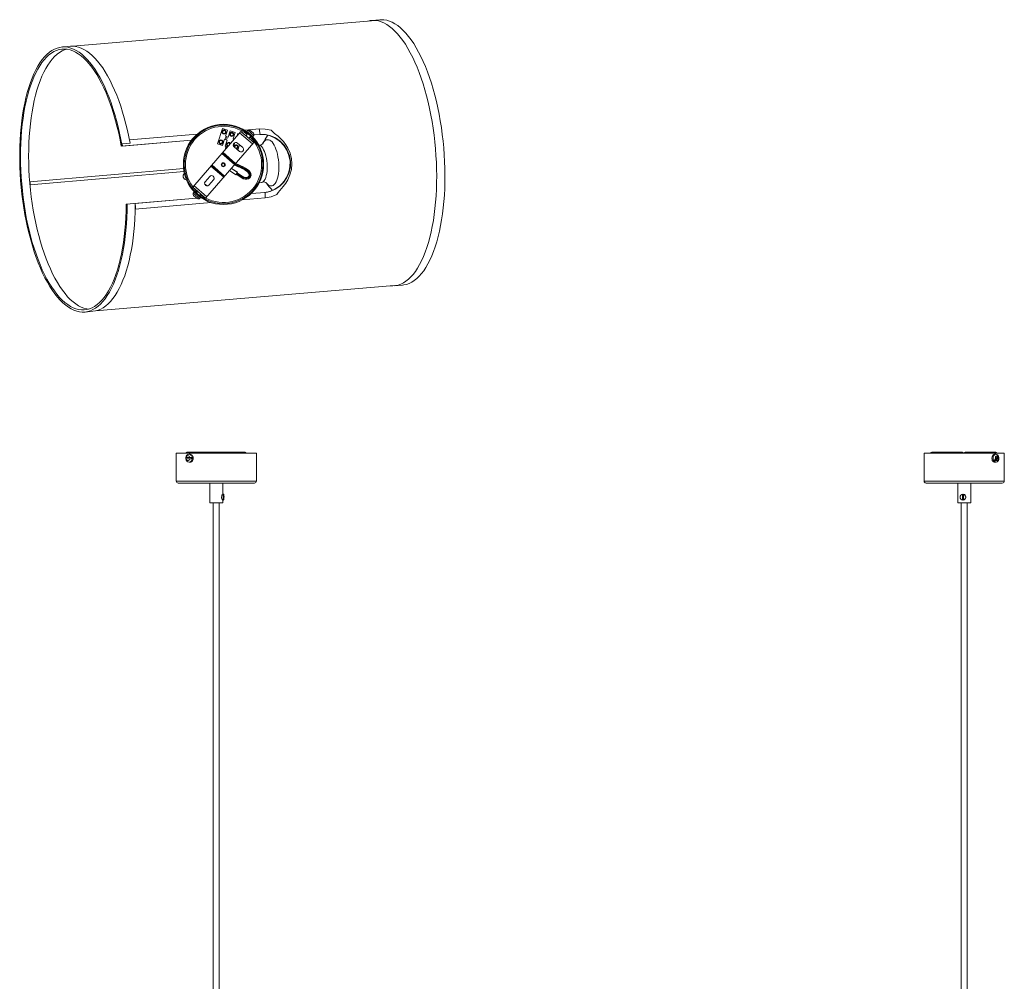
# Model space of a CAD drawing. Header units: millimetres. Extents: x -435 to 658, y -2038 to -120.
# Tile 3 of 3: x -428 to 554, y -1079 to -120. Entities that reach past the tile are written whole.
import ezdxf

# ---------------------------------------------------------------- set-up
doc = ezdxf.new("R2010")
doc.units = ezdxf.units.MM

msp = doc.modelspace()

# ---------------------------------------------------------------- linework, layer by layer
at = {"color": 7, "linetype": 'Continuous', "lineweight": 15}
for p, q in [((-76.88, -120.72), (-374.91, -146.12)), ((-68.68, -119.72), (-76.91, -120.42)), ((-377.33, -146.19), (-385.56, -146.89)), ((-250.85, -233.83), (-318.43, -239.59)), ((-207.37, -231.08), (-255.26, -286.51)), ((-225.54, -228.25), (-230.43, -243.49)), ((-220.78, -229.78), (-225.54, -228.25)), ((-222.76, -235.96), (-220.78, -229.78)), ((-220.1, -236.81), (-218.12, -230.63)), ((-212.97, -232.28), (-218.12, -230.63)), ((-214.96, -238.46), (-212.97, -232.28)), ((-211, -235.28), (-210.31, -233.14)), ((-209.4, -233.43), (-210.31, -233.14)), ((-195.68, -243.56), (-208.54, -232.45)), ((-194.5, -242.2), (-207.37, -231.08)), ((-199.71, -229.47), (-203.72, -229.81)), ((-200.46, -233.03), (-202.45, -235.33)), ((-200.44, -229.95), (-201.42, -231.08)), ((-201.42, -231.08), (-195.37, -236.31)), ((-199.91, -232.39), (-199.94, -232.43)), ((-198.83, -230.54), (-199.57, -229.9)), ((-199.42, -237.95), (-197.44, -235.65)), ((-189.08, -228.56), (-199.01, -229.41)), ((-198.18, -229.78), (-194.55, -232.92)), ((-196.91, -235.04), (-196.88, -235)), ((-195.37, -236.31), (-194.38, -235.18)), ((-188.02, -234.07), (-194.06, -234.58)), ((-194.06, -234.58), (-188.11, -234.08)), ((-188.02, -234.07), (-189.08, -228.56)), ((-188.51, -234.11), (-185.3, -234.12)), ((-183.01, -234.17), (-188.11, -234.07)), ((-188.11, -234.08), (-183.01, -234.17)), ((-326.51, -245.87), (-256.5, -239.91)), ((-325.65, -243.62), (-317.8, -242.95)), ((-325.27, -245.76), (-325.65, -243.62)), ((-325.24, -245.76), (-325.65, -243.62)), ((-256.5, -239.9), (-325.33, -245.77)), ((-317.42, -245.09), (-317.41, -245.1)), ((-242.4, -297.62), (-194.5, -242.2)), ((-225.67, -245.01), (-230.43, -243.49)), ((-225.67, -245.01), (-223.69, -238.84)), ((-221.02, -239.69), (-223.69, -238.84)), ((-223, -245.87), (-221.02, -239.69)), ((-220.1, -236.81), (-222.76, -235.96)), ((-214.01, -238.77), (-214.96, -238.46)), ((-214.44, -246.02), (-213.22, -242.2)), ((-205.48, -247.25), (-210.78, -242.68)), ((-208.69, -244.47), (-210.35, -249.65)), ((-213.47, -264.14), (-226.33, -253.03)), ((-213.14, -263.76), (-226, -252.65)), ((-225.35, -251.89), (-212.49, -263.01)), ((-220.77, -246.59), (-223, -245.87)), ((-214.05, -246.46), (-208.75, -251.04)), ((-213.88, -245.91), (-213.98, -246.52)), ((-236.63, -264.94), (-223.76, -276.06)), ((-236.3, -264.56), (-223.44, -275.68)), ((-264.32, -268.17), (-417.72, -281.25)), ((-417.47, -284.23), (-263.89, -271.15)), ((-224.42, -276.82), (-237.28, -265.7)), ((-212.31, -274.36), (-218.69, -270.19)), ((-216.71, -267.9), (-210.67, -271.85)), ((-212.34, -274.22), (-210.81, -271.88)), ((-212.31, -274.36), (-212.34, -274.22)), ((-210.67, -271.85), (-212.31, -274.36)), ((-211.97, -273.84), (-207.03, -277.07)), ((-211.7, -273.43), (-206.76, -276.65)), ((-211.28, -272.78), (-206.34, -276.01)), ((-211, -272.36), (-206.07, -275.59)), ((-210.67, -271.85), (-210.81, -271.88)), ((-240.93, -285.48), (-243.46, -283.3)), ((-238.3, -276.05), (-242.88, -281.35)), ((-239.09, -284.62), (-234.52, -279.32)), ((-207.03, -277.07), (-206.07, -275.59)), ((-207.03, -277.07), (-205.41, -277.94)), ((-189.01, -282.32), (-187.07, -282.16)), ((-255.26, -286.51), (-242.4, -297.62)), ((-255.01, -293.28), (-254.95, -293.33)), ((-253.73, -291.61), (-254.71, -292.75)), ((-254.08, -285.15), (-241.22, -296.26)), ((-247.67, -296.84), (-253.73, -291.61)), ((-252.18, -292.88), (-252.21, -292.92)), ((-250.34, -290.76), (-251.66, -292.28)), ((-248.63, -294.89), (-247.32, -293.37)), ((-197.1, -293.06), (-183.09, -291.86)), ((-183.18, -291.87), (-197.09, -293.05)), ((-183.09, -291.86), (-183.21, -297.47)), ((-251.44, -297.68), (-321.59, -303.66)), ((-312.64, -302.9), (-312.68, -305.08)), ((-312.68, -305.08), (-312.67, -302.91)), ((-312.67, -302.91), (-251.44, -297.69)), ((-312.56, -308.49), (-236.81, -302.04)), ((-312.49, -302.89), (-312.49, -302.89)), ((-251, -298.06), (-254.45, -295.08)), ((-249.19, -295.54), (-249.15, -295.5)), ((-249.19, -298.31), (-249.13, -298.36)), ((-248.65, -297.98), (-247.67, -296.84)), ((-246.68, -297.28), (-248.16, -297.41)), ((-248.16, -297.41), (-246.68, -297.28)), ((-206.02, -299.41), (-183.21, -297.47)), ((-312.51, -305.07), (-312.68, -305.08)), ((-352.41, -410.16), (-54.38, -384.77)), ((-54.35, -385.07), (-46.12, -384.37)), ((-363.03, -411.21), (-354.8, -410.51)), ((-271.79, -551.88), (-271.79, -579.88)), ((-271.79, -551.88), (-191.79, -551.88)), ((-256.43, -556.28), (-262.28, -556.28)), ((-262.26, -557.78), (-256.43, -557.78)), ((-261.33, -551), (-202.92, -551)), ((-257.94, -553.03), (-258.92, -553.03)), ((-191.79, -579.88), (-191.79, -551.88)), ((474.1, -551.88), (474.1, -579.88)), ((474.1, -551.88), (554.1, -551.88)), ((481.8, -551), (512.36, -551)), ((515.05, -551), (545.61, -551)), ((545.5, -553.03), (544.36, -553.03)), ((544.39, -560.09), (548.16, -555.11)), ((547.51, -554.98), (545.26, -557.96)), ((545.9, -559.09), (548.16, -556.11)), ((554.1, -579.88), (554.1, -551.88)), ((-258.92, -561.03), (-257.94, -561.03)), ((544.36, -561.03), (545.5, -561.03)), ((-193.79, -581.88), (-269.79, -581.88)), ((-238.29, -581.88), (-238.29, -601.38)), ((-225.29, -592.95), (-225.29, -581.88)), ((552.1, -581.88), (476.1, -581.88)), ((507.6, -581.88), (507.6, -601.38)), ((520.6, -601.38), (520.6, -581.88)), ((-224.59, -592.95), (-225.38, -592.95)), ((-225.38, -598.7), (-224.59, -598.7)), ((-225.29, -601.38), (-225.29, -598.7)), ((-224.67, -593.76), (-224.51, -593.76)), ((-224.67, -597.94), (-224.67, -593.76)), ((-224.51, -597.94), (-224.67, -597.94)), ((-224.51, -593.76), (-224.51, -597.94)), ((512.38, -593.76), (513.31, -593.76)), ((512.38, -597.94), (512.38, -593.76)), ((513.31, -597.94), (512.38, -597.94)), ((512.98, -592.95), (512.84, -592.95)), ((512.84, -598.7), (512.98, -598.7)), ((513.31, -593.76), (513.31, -597.94)), ((-225.29, -601.38), (-238.29, -601.38)), ((-234.79, -601.38), (-234.79, -1586.55)), ((-228.79, -1586.55), (-228.79, -601.38)), ((520.6, -601.38), (507.6, -601.38)), ((511.1, -601.38), (511.1, -1586.55)), ((517.1, -1586.55), (517.1, -601.38))]:
    msp.add_line(p, q, dxfattribs=at)
at = {"color": 8, "linetype": 'Continuous', "lineweight": 15}
for p, q in [((-200.44, -229.95), (-194.38, -235.18)), ((-218.63, -270.11), (-212.34, -274.22)), ((-210.81, -271.88), (-216.78, -267.98)), ((-248.65, -297.98), (-254.71, -292.75)), ((-248.46, -551.88), (-248.46, -551)), ((-202.92, -551.88), (-202.92, -551)), ((481.8, -551.88), (481.8, -551)), ((534.5, -551.88), (534.5, -551)), ((-271.79, -579.88), (-191.79, -579.88)), ((474.1, -579.88), (554.1, -579.88))]:
    msp.add_line(p, q, dxfattribs=at)
at = {"color": 7, "linetype": 'Continuous', "lineweight": 15, "flags": 128}
for points in [[(-80.44, -121.03), (-78.26, -120.58), (-75.55, -120.35), (-72.83, -120.47), (-70.08, -120.94), (-67.32, -121.76), (-64.56, -122.93), (-61.8, -124.44), (-59.05, -126.3), (-56.32, -128.48), (-53.61, -131), (-50.94, -133.84), (-48.3, -137), (-45.71, -140.46), (-43.17, -144.22), (-40.7, -148.27), (-38.28, -152.6), (-35.94, -157.19), (-33.68, -162.03), (-31.51, -167.12), (-29.42, -172.43), (-27.43, -177.95), (-25.54, -183.68), (-23.76, -189.58), (-22.09, -195.66), (-20.54, -201.88), (-19.1, -208.24), (-17.79, -214.72), (-16.6, -221.3), (-15.55, -227.96), (-14.62, -234.69), (-13.84, -241.47), (-13.19, -248.28)], [(-68.68, -119.72), (-67.32, -119.64), (-64.59, -119.77), (-61.85, -120.24), (-59.09, -121.06), (-56.33, -122.23), (-53.57, -123.74), (-50.82, -125.59), (-48.09, -127.78), (-45.38, -130.3), (-42.71, -133.14), (-40.07, -136.3), (-37.48, -139.76), (-34.94, -143.52), (-32.46, -147.57), (-30.05, -151.89), (-27.71, -156.49), (-25.45, -161.33), (-23.27, -166.42), (-21.19, -171.73), (-19.2, -177.25), (-17.31, -182.98), (-15.53, -188.88), (-13.86, -194.96), (-12.3, -201.18), (-10.87, -207.54), (-9.56, -214.02), (-8.37, -220.6), (-7.31, -227.26), (-6.39, -233.99), (-5.6, -240.77), (-4.95, -247.57)], [(-320.72, -303.59), (-320.82, -310.27), (-321.06, -316.87), (-321.44, -323.37), (-321.96, -329.75), (-322.62, -335.99), (-323.42, -342.08), (-324.36, -348.01), (-325.43, -353.75), (-326.63, -359.29), (-327.95, -364.61), (-329.4, -369.71), (-330.98, -374.56), (-332.66, -379.16), (-334.46, -383.49), (-336.37, -387.54), (-338.37, -391.3), (-340.47, -394.77), (-342.67, -397.92), (-344.94, -400.75), (-347.3, -403.26), (-349.73, -405.44), (-352.22, -407.28), (-354.77, -408.78), (-357.38, -409.93), (-360.03, -410.73), (-362.71, -411.18), (-365.43, -411.28), (-368.17, -411.02), (-370.93, -410.41), (-373.7, -409.45), (-376.47, -408.14), (-379.23, -406.48), (-381.98, -404.49), (-384.71, -402.16), (-387.42, -399.5), (-390.08, -396.52), (-392.71, -393.22), (-395.28, -389.62), (-397.8, -385.73), (-400.26, -381.54), (-402.65, -377.09), (-404.96, -372.37), (-407.19, -367.41), (-409.33, -362.2), (-411.38, -356.78), (-413.33, -351.15), (-415.17, -345.32), (-416.91, -339.32), (-418.53, -333.16), (-420.03, -326.85), (-421.41, -320.41), (-422.67, -313.87), (-423.79, -307.23), (-424.79, -300.51), (-425.64, -293.74), (-426.37, -286.93), (-426.95, -280.1), (-427.39, -273.26), (-427.69, -266.44), (-427.85, -259.66), (-427.86, -252.92), (-427.73, -246.26), (-427.46, -239.68), (-427.04, -233.21), (-426.49, -226.86), (-425.8, -220.65), (-424.96, -214.6), (-424, -208.72), (-422.89, -203.02), (-421.66, -197.53), (-420.31, -192.26), (-418.83, -187.22), (-417.23, -182.43), (-415.51, -177.89), (-413.69, -173.62), (-411.76, -169.64), (-409.73, -165.95), (-407.61, -162.56), (-405.4, -159.48), (-403.1, -156.72), (-400.73, -154.29), (-398.28, -152.19), (-395.77, -150.43), (-393.21, -149.02), (-390.59, -147.95), (-387.93, -147.23), (-385.24, -146.86), (-382.51, -146.85), (-379.77, -147.19), (-377.01, -147.89), (-374.24, -148.93), (-371.47, -150.32), (-368.71, -152.06), (-365.96, -154.13), (-363.24, -156.54), (-360.54, -159.28), (-357.88, -162.34), (-355.27, -165.7), (-352.71, -169.37), (-350.2, -173.34), (-347.76, -177.59), (-345.39, -182.1), (-343.1, -186.88), (-340.89, -191.91), (-338.77, -197.16), (-336.75, -202.64), (-334.82, -208.32), (-333, -214.18), (-331.29, -220.23), (-329.7, -226.43), (-328.22, -232.77), (-326.87, -239.23), (-325.65, -245.8)], [(-377.33, -146.19), (-374.78, -146.13), (-372.05, -146.4), (-369.31, -147.02), (-366.55, -147.99), (-363.8, -149.31), (-361.05, -150.96), (-358.32, -152.96), (-355.6, -155.28), (-352.92, -157.93), (-350.27, -160.89), (-347.66, -164.17), (-345.1, -167.75), (-342.59, -171.62), (-340.15, -175.77), (-337.77, -180.19), (-335.47, -184.88), (-333.25, -189.81), (-331.12, -194.97), (-329.08, -200.35), (-327.14, -205.94), (-325.3, -211.72), (-323.56, -217.68), (-321.94, -223.8), (-320.44, -230.06), (-319.06, -236.45), (-317.8, -242.95)], [(-321.59, -303.66), (-321.69, -310.28), (-321.94, -316.82), (-322.33, -323.25), (-322.86, -329.56), (-323.53, -335.74), (-324.34, -341.76), (-325.29, -347.61), (-326.36, -353.27), (-327.57, -358.74), (-328.9, -363.98), (-330.36, -369), (-331.94, -373.77), (-333.63, -378.29), (-335.43, -382.54), (-337.34, -386.5), (-339.34, -390.18), (-341.45, -393.55), (-343.64, -396.61), (-345.91, -399.35), (-348.26, -401.77), (-350.69, -403.85), (-353.17, -405.6), (-355.72, -407), (-358.31, -408.05), (-360.95, -408.76), (-363.62, -409.11), (-366.32, -409.11), (-369.05, -408.75), (-371.79, -408.05), (-374.53, -406.99), (-377.27, -405.59), (-380.01, -403.84), (-382.73, -401.76), (-385.43, -399.34), (-388.1, -396.6), (-390.73, -393.53), (-393.31, -390.16), (-395.85, -386.48), (-398.32, -382.52), (-400.74, -378.27), (-403.07, -373.75), (-405.33, -368.98), (-407.51, -363.96), (-409.6, -358.71), (-411.59, -353.24), (-413.48, -347.58), (-415.26, -341.73), (-416.93, -335.7), (-418.49, -329.53), (-419.92, -323.22), (-421.24, -316.78), (-422.42, -310.25), (-423.48, -303.63), (-424.4, -296.94), (-425.18, -290.21), (-425.83, -283.44), (-426.34, -276.66), (-426.7, -269.89), (-426.93, -263.15), (-427.01, -256.45), (-426.95, -249.8), (-426.74, -243.24), (-426.39, -236.78), (-425.9, -230.43), (-425.28, -224.21), (-424.51, -218.14), (-423.61, -212.24), (-422.57, -206.51), (-421.4, -200.99), (-420.1, -195.67), (-418.68, -190.58), (-417.14, -185.74), (-415.49, -181.14), (-413.72, -176.81), (-411.84, -172.76), (-409.86, -169), (-407.79, -165.53), (-405.62, -162.38), (-403.37, -159.54), (-401.05, -157.02), (-398.64, -154.84), (-396.18, -152.99), (-393.65, -151.49), (-391.07, -150.33), (-388.45, -149.52), (-385.78, -149.06), (-383.09, -148.95), (-380.37, -149.2), (-377.63, -149.8), (-374.89, -150.75), (-372.14, -152.05), (-369.41, -153.69), (-366.68, -155.68), (-363.97, -158), (-361.3, -160.64), (-358.65, -163.61), (-356.05, -166.89), (-353.5, -170.48), (-351.01, -174.36), (-348.58, -178.52), (-346.22, -182.96), (-343.93, -187.66), (-341.73, -192.6), (-339.61, -197.79), (-337.59, -203.19), (-335.67, -208.79), (-333.86, -214.59), (-332.15, -220.56), (-330.56, -226.69), (-329.09, -232.97), (-327.74, -239.37), (-326.51, -245.87)], [(-359.22, -408.34), (-360.99, -408.07), (-363.73, -407.36), (-366.47, -406.31), (-369.22, -404.9), (-371.95, -403.16), (-374.68, -401.07), (-377.37, -398.65), (-380.04, -395.91), (-382.67, -392.85), (-385.26, -389.47), (-387.79, -385.8), (-390.27, -381.83), (-392.68, -377.58), (-395.02, -373.06), (-397.28, -368.29), (-399.45, -363.27), (-401.54, -358.02), (-403.53, -352.56), (-405.42, -346.89), (-407.2, -341.04), (-408.88, -335.02), (-410.43, -328.84), (-411.87, -322.53), (-413.18, -316.1), (-414.37, -309.56), (-415.42, -302.94), (-416.34, -296.26), (-417.13, -289.52), (-417.77, -282.76), (-418.28, -275.98), (-418.65, -269.21), (-418.87, -262.46), (-418.95, -255.76), (-418.89, -249.12), (-418.68, -242.56), (-418.34, -236.09), (-417.85, -229.74), (-417.22, -223.52), (-416.45, -217.45), (-415.55, -211.55), (-414.51, -205.83), (-413.34, -200.3), (-412.05, -194.99), (-410.63, -189.9), (-409.09, -185.05), (-407.43, -180.46), (-405.66, -176.13), (-403.78, -172.08), (-401.81, -168.31), (-399.73, -164.85), (-397.57, -161.69), (-395.32, -158.85), (-392.99, -156.34), (-390.59, -154.15), (-388.12, -152.31), (-385.59, -150.8), (-383.01, -149.64), (-381.32, -149.08)], [(-176.96, -229.99), (-183.02, -228.67), (-189.08, -228.56)], [(-183.09, -291.86), (-177.92, -290.86), (-173, -288.79), (-168.46, -285.72), (-164.54, -281.8), (-161.38, -277.13), (-159.14, -271.89), (-157.95, -266.32), (-157.88, -260.58), (-158.92, -254.97), (-161.05, -249.66), (-164.14, -244.89), (-168.04, -240.84), (-172.59, -237.62), (-177.56, -235.38), (-182.79, -234.18), (-188.02, -234.07)], [(-183.63, -291.91), (-178.4, -290.9), (-173.43, -288.81), (-168.86, -285.72), (-164.92, -281.78), (-161.76, -277.1), (-159.53, -271.88), (-158.34, -266.33), (-158.27, -260.62), (-159.31, -255.03), (-161.43, -249.74), (-164.51, -244.98), (-168.41, -240.92), (-172.98, -237.69), (-177.99, -235.44), (-183.27, -234.22), (-183.63, -234.21)], [(-176.96, -229.99), (-175.41, -231.59), (-173.69, -233), (-170.21, -235.85), (-167.39, -238.43), (-164.78, -241.23), (-162.37, -244.39), (-160.31, -247.79), (-158.17, -252.75), (-156.83, -258.15), (-156.43, -263.54), (-156.95, -269.09), (-158.32, -274.25), (-160.51, -279.26), (-162.59, -282.76), (-165.01, -286.07), (-168.33, -289.97), (-170.01, -291.9), (-171.51, -294.01)], [(-214.63, -239.49), (-214.85, -239.68), (-214.99, -239.91)], [(-189.71, -244.31), (-189.58, -244.32), (-188.53, -244.65), (-187.49, -245.33), (-186.47, -246.34), (-185.49, -247.66), (-184.57, -249.28), (-183.72, -251.15)], [(-185.11, -242.99), (-185.1, -242.98), (-185.24, -243.14), (-185.56, -243.45), (-186.11, -243.87), (-186.92, -244.36), (-188.06, -244.86), (-188.27, -244.92)], [(-181.68, -282.69), (-180.73, -283.73), (-179.59, -284.65), (-178.44, -285.22), (-177.29, -285.46), (-176.17, -285.34), (-175.09, -284.88), (-174.06, -284.07), (-173.1, -282.94), (-172.23, -281.49), (-171.46, -279.75), (-170.79, -277.75), (-170.25, -275.52), (-169.84, -273.09), (-169.56, -270.5), (-169.43, -267.78), (-169.43, -264.98), (-169.58, -262.15), (-169.86, -259.31), (-170.28, -256.53), (-170.83, -253.83), (-171.5, -251.26), (-172.28, -248.86), (-173.15, -246.66), (-174.11, -244.71), (-175.15, -243.02), (-176.23, -241.62), (-177.36, -240.54), (-178.51, -239.79), (-179.66, -239.39), (-180.79, -239.33), (-181.9, -239.62), (-182.96, -240.26), (-183.95, -241.23), (-184.87, -242.52), (-185.52, -243.74)], [(-222.14, -246.15), (-222.62, -247.97), (-222.81, -248.96)], [(-213.41, -246.07), (-213.47, -246.65), (-213.39, -247.02)], [(-183.72, -251.15), (-182.97, -253.25), (-182.32, -255.53), (-181.79, -257.96), (-181.39, -260.49), (-181.13, -263.07), (-181.01, -265.65), (-181.03, -268.18), (-181.19, -270.63), (-181.49, -272.93), (-181.92, -275.06), (-182.48, -276.96), (-183.16, -278.61), (-183.94, -279.97), (-184.8, -281.02), (-185.74, -281.74), (-186.74, -282.12), (-187.07, -282.16)], [(-13.19, -248.28), (-12.68, -255.09), (-12.31, -261.91), (-12.08, -268.69), (-11.99, -275.44), (-12.04, -282.12), (-12.24, -288.73), (-12.58, -295.24), (-13.06, -301.64), (-13.68, -307.91), (-14.44, -314.03), (-15.33, -319.99), (-16.35, -325.78), (-17.51, -331.36), (-18.79, -336.74), (-20.2, -341.9), (-21.73, -346.82), (-23.38, -351.49), (-25.13, -355.9), (-27, -360.04), (-28.97, -363.89), (-31.03, -367.45), (-33.19, -370.7), (-35.43, -373.64), (-37.75, -376.26), (-40.15, -378.55), (-42.61, -380.51), (-45.13, -382.13), (-47.71, -383.4), (-50.34, -384.33), (-53.01, -384.91), (-55.71, -385.14), (-57.94, -385.07)], [(-4.95, -247.57), (-4.44, -254.39), (-4.07, -261.2), (-3.84, -267.99), (-3.76, -274.74), (-3.81, -281.42), (-4.01, -288.03), (-4.35, -294.54), (-4.83, -300.94), (-5.45, -307.21), (-6.2, -313.33), (-7.09, -319.29), (-8.12, -325.07), (-9.28, -330.66), (-10.56, -336.04), (-11.97, -341.2), (-13.5, -346.12), (-15.14, -350.79), (-16.9, -355.2), (-18.77, -359.34), (-20.73, -363.19), (-22.8, -366.74), (-24.95, -370), (-27.19, -372.94), (-29.52, -375.56), (-31.91, -377.85), (-34.38, -379.81), (-36.9, -381.42), (-39.48, -382.7), (-42.11, -383.63), (-44.77, -384.21), (-46.12, -384.37)], [(-207.03, -277.07), (-204.92, -278.22), (-202.99, -278.8), (-201.27, -278.86), (-199.63, -278.4), (-198.37, -277.48), (-197.52, -276.28), (-197.11, -274.94), (-197.25, -273.16), (-198.01, -271.58), (-199.2, -270.19), (-202.28, -267.95)], [(-206.07, -275.59), (-204.24, -276.58), (-202.71, -277.03), (-201.49, -277.07), (-200.45, -276.76), (-199.7, -276.2), (-199.21, -275.46), (-198.98, -274.67), (-199.06, -273.63), (-199.59, -272.55), (-200.55, -271.43), (-202.93, -269.62), (-203.44, -269.33)], [(-202.27, -267.94), (-202.38, -267.87), (-202.5, -267.8)], [(-417.47, -284.23), (-417.43, -284.12), (-417.42, -283.79), (-417.43, -283.3), (-417.47, -282.73), (-417.53, -282.16), (-417.6, -281.68), (-417.67, -281.36), (-417.72, -281.25), (-417.76, -281.36), (-417.78, -281.68)], [(-417.59, -283.81), (-417.53, -284.12), (-417.47, -284.23)], [(-183.21, -297.47), (-177.22, -296.33), (-171.51, -294.01)], [(-177.8, -290.8), (-179.78, -291.34), (-183.18, -291.87)], [(-183.18, -291.87), (-180.72, -291.54), (-177.8, -290.8)], [(-312.51, -305.07), (-312.65, -311.69), (-312.93, -318.22), (-313.35, -324.65), (-313.91, -330.95), (-314.61, -337.11), (-315.45, -343.12), (-316.41, -348.96), (-317.52, -354.61), (-318.74, -360.06), (-320.1, -365.3), (-321.57, -370.3), (-323.16, -375.06), (-324.87, -379.57), (-326.68, -383.81), (-328.6, -387.77), (-330.62, -391.44), (-332.73, -394.81), (-334.93, -397.87), (-337.21, -400.62), (-339.57, -403.05), (-342, -405.14), (-344.49, -406.91), (-347.04, -408.33), (-349.64, -409.41), (-352.28, -410.14), (-354.8, -410.51)], [(-258.24, -556.28), (-258.5, -555.62), (-258.9, -555.09), (-259.41, -554.75), (-259.97, -554.63), (-260.53, -554.75), (-261.03, -555.09), (-261.43, -555.62), (-261.69, -556.28)], [(-261.69, -557.78), (-261.43, -558.45), (-261.03, -558.98), (-260.53, -559.32), (-259.97, -559.43), (-259.41, -559.32), (-258.9, -558.98), (-258.5, -558.45), (-258.24, -557.78)], [(544.36, -553.03), (544.26, -553.04), (543.49, -553.26), (542.8, -553.82), (542.25, -554.66), (541.89, -555.72), (541.75, -556.89), (541.84, -558.08), (542.15, -559.17), (542.66, -560.07), (543.32, -560.7), (544.07, -561.01), (544.36, -561.03)], [(547.51, -554.98), (547.06, -554.69), (546.57, -554.64), (546.1, -554.82), (545.68, -555.22), (545.37, -555.79), (545.18, -556.48), (545.14, -557.23), (545.26, -557.96)], [(545.47, -561), (546.13, -560.96), (546.94, -560.61), (547.61, -560.04), (548.15, -559.26), (548.51, -558.29), (548.66, -557.19), (548.57, -556.05), (548.36, -555.37)], [(545.9, -559.09), (546.35, -559.37), (546.84, -559.42), (547.32, -559.24), (547.73, -558.85), (548.05, -558.28), (548.23, -557.58), (548.27, -556.84), (548.16, -556.11)], [(547.66, -554.1), (547.7, -554.14), (547.77, -554.4), (547.67, -554.73), (547.51, -554.98)], [(548.16, -556.11), (548.31, -555.86), (548.41, -555.5), (548.32, -555.24), (548.16, -555.11)], [(-225.38, -598.7), (-225.6, -598.56), (-225.9, -598.15), (-226.22, -597.48), (-226.47, -596.57), (-226.53, -595.61), (-226.41, -594.77), (-226.15, -594.01), (-225.82, -593.38), (-225.51, -593.01), (-225.38, -592.95), (-225.38, -592.95)], [(-224.59, -592.95), (-224.76, -593.15), (-224.92, -593.7), (-225.03, -594.55), (-225.08, -595.56), (-225.06, -596.61), (-224.98, -597.56), (-224.85, -598.27), (-224.68, -598.65), (-224.5, -598.65), (-224.33, -598.27), (-224.19, -597.56), (-224.11, -596.61), (-224.1, -595.56), (-224.15, -594.55), (-224.26, -593.7), (-224.41, -593.15), (-224.59, -592.95)]]:
    msp.add_lwpolyline(points, dxfattribs=at)
at = {"color": 8, "linetype": 'Continuous', "lineweight": 15, "flags": 128}
for points in [[(-222.63, -248.75), (-222.09, -246.26), (-222.06, -246.17)], [(-221.96, -247.97), (-221.68, -246.49), (-221.63, -246.31)], [(-221.06, -246.92), (-221.01, -246.69), (-220.96, -246.52)], [(-206.34, -276.01), (-204.43, -277.03), (-202.8, -277.5), (-201.45, -277.53), (-200.27, -277.16), (-199.41, -276.48), (-198.86, -275.6), (-198.64, -274.65), (-198.74, -273.43), (-199.32, -272.21), (-200.34, -271.02), (-203.31, -268.8), (-206.83, -266.87), (-210.26, -265.33), (-213.46, -264.07), (-213.46, -264.07)], [(-206.76, -276.65), (-204.73, -277.74), (-202.93, -278.26), (-201.37, -278.29), (-199.93, -277.84), (-198.86, -277), (-198.18, -275.92), (-197.91, -274.73), (-198.31, -272.46), (-199.83, -270.46), (-202.91, -268.13), (-206.49, -266.19), (-209.95, -264.65), (-212.9, -263.48)], [(-205.41, -277.94), (-204.92, -278.21), (-203, -278.77), (-201.3, -278.82), (-199.68, -278.33), (-198.44, -277.4), (-197.65, -276.19), (-197.3, -274.84), (-197.43, -273.09), (-198.18, -271.52), (-199.37, -270.13), (-202.5, -267.8)], [(545.51, -553.03), (545.39, -553.04), (544.63, -553.26), (543.94, -553.82), (543.39, -554.66), (543.03, -555.72), (542.88, -556.89), (542.97, -558.08), (543.28, -559.17), (543.79, -560.07), (544.46, -560.7), (545.21, -561.01), (545.48, -561.03)]]:
    msp.add_lwpolyline(points, dxfattribs=at)
at = {"color": 7, "linetype": 'Continuous', "lineweight": 15}
for centre, radius in [((-224.55, -263.96), 40), ((-224.55, -263.96), 39.2), ((-224, -231.63), 2), ((-224, -231.63), 1.5), ((-216.38, -234.07), 2), ((-216.38, -234.07), 1.5), ((-227.21, -241.63), 2), ((-227.21, -241.63), 1.5), ((-221.89, -237.82), 1), ((-224.88, -264.35), 1.95), ((-224.88, -264.35), 1.56), ((512.83, -595.8), 2.85)]:
    msp.add_circle(centre, radius, dxfattribs=at)
at = {"color": 8, "linetype": 'Continuous', "lineweight": 15}
for centre, radius, start, end in [((-224.55, -263.96), 38, 52.18601, 216.24353), ((-224.55, -263.96), 38, 242.09456, 46.15208), ((-238.21, -331.09), 70.87, 60.62259, 69.87139), ((-224.55, -263.96), 38, 216.96475, 226.15208), ((-224.55, -263.96), 38, 232.18601, 241.37334), ((-259.41, -556.55), 3.55, 352.09891, 82.14229), ((-259.41, -557.52), 3.55, 278.3061, 7.85261)]:
    msp.add_arc(centre, radius, start, end, dxfattribs=at)
at = {"color": 7, "linetype": 'Continuous', "lineweight": 15}
for centre, radius, start, end in [((-199.23, -230.99), 1.6, 49.16904, 139.16904), ((-198.81, -230.94), 1.29, 53.5022, 126.46551), ((-198.06, -231.57), 1.28, 53.20343, 126.76428), ((-195.6, -234.13), 1.6, 319.16904, 49.16904), ((-147.53, -259.72), 41.25, 142.84337, 156.00058), ((-187.46, -263.13), 29.31, 289.2477, 81.27269), ((-219.6, -244.08), 2, 26.99821, 251.29159), ((-219.6, -244.08), 1.5, 18.9598, 258.9119), ((-212.41, -244.57), 2.5, 49.16904, 229.16904), ((-211.98, -246.52), 2, 278.49849, 162.20843), ((-211.98, -246.52), 1.5, 258.83279, 162.20843), ((-207.11, -249.14), 2.5, 229.16904, 49.16904), ((-244.58, -347.6), 88.41, 62.09485, 69.71461), ((-229.82, -314.42), 54.03, 59.63068, 71.46495), ((-261.31, -275.71), 3.59, 126.39552, 268.25263), ((-240.98, -282.99), 2.5, 139.16904, 319.16904), ((-236.41, -277.69), 2.5, 319.16904, 139.16904), ((-185.66, -287.39), 6.21, 50.58543, 85.31502), ((-147.53, -259.72), 41.25, 213.72394, 226.90122), ((-253.4, -293.83), 1.64, 162.05647, 229.95582), ((-253.5, -293.79), 1.6, 139.16904, 161.19336), ((-622.96, -301.79), 310.24, 358.75823, 359.7925), ((-249.91, -296.84), 1.64, 228.46467, 296.19921), ((-249.86, -296.93), 1.6, 297.14473, 319.16904), ((-261.15, -552.22), 1.23, 98.06801, 163.97791), ((-258.91, -556.42), 3.37, 90.25635, 177.74535), ((-257.14, -557.03), 5.11, 171.55705, 188.44295), ((-258.93, -557.68), 3.32, 181.71429, 270.68217), ((-258.43, -556.55), 3.55, 352.10083, 82.12452), ((-258.43, -557.52), 3.55, 277.87548, 7.89917), ((-261.48, -557.03), 5.11, 351.55705, 8.44295), ((-248.29, -552.22), 1.23, 98.06801, 163.97791), ((-231.86, -551.83), 0.851, 356.46006, 76.36258), ((-219.53, -551.83), 0.851, 103.63742, 183.53994), ((-203.1, -552.22), 1.23, 16.02209, 81.93199), ((481.91, -552.37), 1.37, 94.6672, 159.20275), ((501.11, -551.88), 0.881, 359.42235, 81.54239), ((512.23, -551.88), 0.881, 359.42235, 81.54239), ((515.18, -551.88), 0.881, 98.45761, 180.57765), ((534.39, -552.37), 1.37, 20.79725, 85.3328), ((542.94, -556.09), 2.98, 285.71126, 321.21836), ((547.4, -557.64), 3.88, 199.80342, 219.12837), ((543.57, -557.21), 2.99, 285.82501, 321.10462), ((545.54, -555.74), 2.69, 37.75651, 90.47101), ((545.5, -552.37), 1.37, 20.79725, 85.3328), ((544.19, -556.57), 4.23, 20.24246, 31.43762), ((-269.79, -579.88), 2, 180, 270), ((-193.79, -579.88), 2, 270, 0), ((476.1, -579.88), 2, 180, 270), ((552.1, -579.88), 2, 270, 0), ((513.01, -595.83), 2.88, 269.37127, 90.62873)]:
    msp.add_arc(centre, radius, start, end, dxfattribs=at)

doc.saveas('drawing.dxf')
